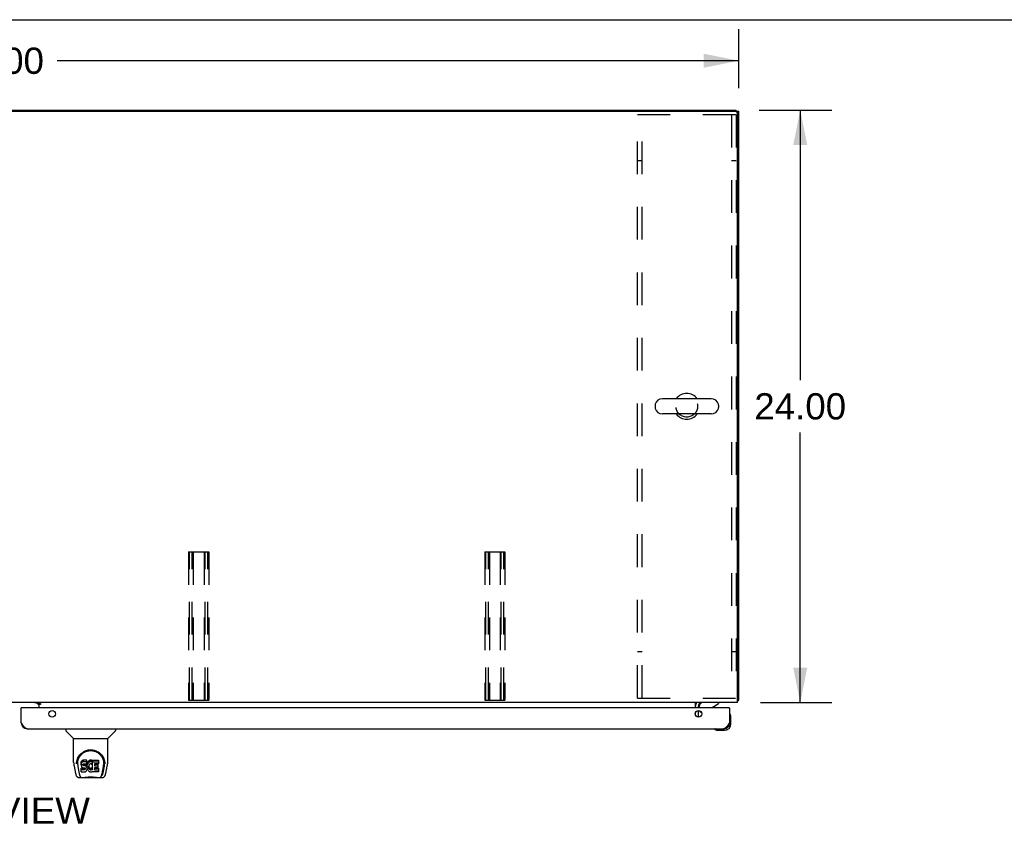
# Model space of a CAD drawing. Header units: inches. Extents: x 0 to 241, y 0 to 156.
# Tile 14 of 17: x 80 to 120, y 123 to 156. Entities that reach past the tile are written whole.
import ezdxf

# ---------------------------------------------------------------- set-up
doc = ezdxf.new("R2010")
doc.units = ezdxf.units.IN
doc.header["$LTSCALE"] = 13.26
doc.header["$MEASUREMENT"] = 0
doc.linetypes.add('HIDDEN', pattern=[0.2, 0.1, -0.1])
doc.layers.get('0').update_dxf_attribs({"linetype": 'CONTINUOUS'})
for name, color, linetype in [('02___PRT_ALL_AXES', 7, 'CONTINUOUS'), ('DEFAULT_2', 8, 'HIDDEN'), ('DIMENSIONS', 7, 'CONTINUOUS')]:
    doc.layers.add(name, color=color, linetype=linetype)
doc.styles.get("Standard").update_dxf_attribs({"font": 'arial.ttf'})
doc.dimstyles.new('DIMSTYLE_1', dxfattribs={"dimtxt": 1.063636, "dimasz": 1.418182, "dimexe": 0.09, "dimexo": 0.07, "dimgap": 0.0375, "dimtad": 0, "dimtih": 1, "dimtoh": 1, "dimzin": 4, "dimdsep": 46, "dimtxsty": 'Standard', "dimblk": '_FILLED', "dimblk1": '_FILLED', "dimblk2": '_FILLED', "dimcen": 0.09, "dimazin": 1, "dimtfac": 1, "dimtdec": 3, "dimtofl": 0, "dimtmove": 0, "dimatfit": 3, "dimldrblk": '_FILLED', "dimfxl": 1, "dimtolj": 1, "dimtzin": 4, "dimarcsym": 0})

# ---------------------------------------------------------------- blocks, each defined once
blk = doc.blocks.new('_FILLED')
at = {"color": 0, "linetype": 'ByBlock'}
blk.add_solid([(0, 0), (-1, 0.2), (-1, -0.2)], dxfattribs=at)
blk = doc.blocks.new('*D1')
at = {"layer": 'DIMENSIONS', "color": 2, "linetype": 'Continuous'}
for p, q in [((48.893, 153.106), (48.893, 155.615)), ((108.893, 153.221), (108.893, 155.615)), ((48.893, 154.338), (76.503, 154.338)), ((108.893, 154.338), (81.284, 154.338))]:
    blk.add_line(p, q, dxfattribs=at)
at = {"layer": 'DIMENSIONS', "color": 2, "linetype": 'Continuous', "xscale": 1.4181818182, "yscale": 1.4181818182, "zscale": 1.4181818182, "rotation": 180}
blk.add_blockref('_FILLED', (48.893, 154.338), dxfattribs=at)
at = {"layer": 'DIMENSIONS', "color": 2, "linetype": 'Continuous', "xscale": 1.4181818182, "yscale": 1.4181818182, "zscale": 1.4181818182}
blk.add_blockref('_FILLED', (108.893, 154.338), dxfattribs=at)
at = {"layer": 'DIMENSIONS', "color": 2, "linetype": 'Continuous', "insert": (78.893, 154.87), "char_height": 1.0636, "width": 3.7168, "attachment_point": 2, "line_spacing_factor": 0.9}
blk.add_mtext('60.00', dxfattribs=at)
blk = doc.blocks.new('*D10')
at = {"layer": 'DIMENSIONS', "color": 2, "linetype": 'Continuous'}
for p, q in [((109.72, 152.343), (112.66, 152.343)), ((111.384, 152.343), (111.384, 141.406)), ((111.384, 128.343), (111.384, 139.279)), ((109.774, 128.343), (112.66, 128.343))]:
    blk.add_line(p, q, dxfattribs=at)
at = {"layer": 'DIMENSIONS', "color": 2, "linetype": 'Continuous', "xscale": 1.4181818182, "yscale": 1.4181818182, "zscale": 1.4181818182}
for p, rotation in [((111.384, 152.343), 90), ((111.384, 128.343), 270)]:
    blk.add_blockref('_FILLED', p, dxfattribs=dict(at, rotation=rotation))
at = {"layer": 'DIMENSIONS', "color": 2, "linetype": 'Continuous', "insert": (111.384, 140.875), "char_height": 1.0636, "width": 3.7168, "attachment_point": 2, "line_spacing_factor": 0.9}
blk.add_mtext('24.00', dxfattribs=at)

msp = doc.modelspace()

# ---------------------------------------------------------------- linework, layer by layer
at = {"color": 7, "linetype": 'Continuous'}
for p, q in [((0, 156), (241.091, 156)), ((48.997, 152.343), (108.789, 152.343)), ((108.789, 152.29), (108.789, 152.343)), ((108.789, 152.291), (108.893, 152.291)), ((107.777, 140.649), (105.802, 140.649)), ((105.502, 140.386), (105.502, 140.299)), ((107.777, 140.037), (105.802, 140.037)), ((108.077, 140.386), (108.077, 140.299)), ((108.841, 128.447), (108.893, 128.447)), ((79.851, 128.139), (79.831, 128.139)), ((80.468, 128.332), (80.538, 128.262)), ((80.607, 128.308), (80.539, 128.308)), ((80.539, 128.263), (80.539, 128.308)), ((107.289, 128.139), (107.289, 128.186)), ((107.838, 128.166), (108.076, 128.304)), ((108.076, 128.343), (108.076, 128.304)), ((108.498, 128.139), (108.518, 128.139)), ((107.399, 127.912), (107.319, 127.992)), ((108.533, 127.873), (108.532, 127.88)), ((108.578, 127.744), (108.575, 127.782)), ((108.578, 127.488), (108.578, 127.744)), ((81.639, 127.285), (81.639, 127.222)), ((83.647, 127.285), (83.647, 127.222)), ((107.923, 127.271), (107.93, 127.27)), ((108.021, 127.228), (108.059, 127.225)), ((108.272, 127.285), (108.315, 127.285)), ((81.949, 126.897), (81.651, 127.194)), ((81.954, 126.891), (83.332, 126.891)), ((81.954, 125.919), (81.954, 126.891)), ((83.332, 125.92), (83.332, 126.891)), ((83.338, 126.897), (83.636, 127.194)), ((108.059, 127.225), (108.315, 127.225)), ((81.969, 125.776), (82.035, 125.471)), ((82.08, 125.95), (82.078, 125.887)), ((82.116, 125.877), (82.116, 125.854)), ((82.126, 125.756), (82.183, 125.463)), ((82.259, 125.923), (82.257, 125.899)), ((82.257, 125.832), (82.257, 125.899)), ((82.259, 125.856), (82.257, 125.832)), ((82.257, 125.832), (82.258, 125.808)), ((82.258, 125.808), (82.262, 125.785)), ((82.264, 125.946), (82.259, 125.923)), ((82.259, 125.856), (82.259, 125.923)), ((82.264, 125.879), (82.259, 125.856)), ((82.26, 125.546), (82.26, 125.688)), ((82.262, 125.785), (82.27, 125.763)), ((82.273, 125.969), (82.264, 125.946)), ((82.264, 125.879), (82.264, 125.946)), ((82.273, 125.902), (82.264, 125.879)), ((82.323, 125.693), (82.264, 125.693)), ((82.264, 125.626), (82.264, 125.693)), ((82.27, 125.763), (82.283, 125.742)), ((82.287, 125.988), (82.273, 125.969)), ((82.273, 125.902), (82.273, 125.969)), ((82.287, 125.921), (82.273, 125.902)), ((82.283, 125.742), (82.299, 125.725)), ((82.296, 125.996), (82.287, 125.988)), ((82.287, 125.921), (82.287, 125.988)), ((82.296, 125.929), (82.287, 125.921)), ((82.305, 126.003), (82.296, 125.996)), ((82.296, 125.929), (82.296, 125.996)), ((82.305, 125.936), (82.296, 125.929)), ((82.299, 125.725), (82.319, 125.712)), ((82.327, 126.012), (82.305, 126.003)), ((82.305, 125.936), (82.305, 126.003)), ((82.327, 125.946), (82.305, 125.936)), ((82.319, 125.712), (82.33, 125.708)), ((82.384, 125.693), (82.323, 125.693)), ((82.323, 125.626), (82.323, 125.693)), ((82.35, 126.02), (82.327, 126.012)), ((82.327, 125.946), (82.327, 126.012)), ((82.35, 125.953), (82.327, 125.946)), ((82.328, 125.82), (82.329, 125.836)), ((82.329, 125.813), (82.328, 125.82)), ((82.329, 125.836), (82.331, 125.851)), ((82.329, 125.813), (82.329, 125.836)), ((82.331, 125.806), (82.329, 125.813)), ((82.33, 125.708), (82.342, 125.706)), ((82.331, 125.851), (82.334, 125.857)), ((82.331, 125.806), (82.331, 125.851)), ((82.336, 125.8), (82.331, 125.806)), ((82.334, 125.857), (82.34, 125.862)), ((82.336, 125.8), (82.336, 125.859)), ((82.342, 125.795), (82.336, 125.8)), ((82.34, 125.862), (82.354, 125.867)), ((82.342, 125.862), (82.341, 125.863)), ((82.356, 125.858), (82.342, 125.862)), ((82.342, 125.795), (82.342, 125.862)), ((82.356, 125.791), (82.342, 125.795)), ((82.342, 125.706), (82.39, 125.705)), ((82.49, 126.02), (82.35, 126.02)), ((82.35, 125.953), (82.35, 126.02)), ((82.49, 125.953), (82.35, 125.953)), ((82.354, 125.867), (82.369, 125.868)), ((82.38, 125.859), (82.356, 125.858)), ((82.356, 125.791), (82.356, 125.858)), ((82.38, 125.792), (82.356, 125.791)), ((82.369, 125.868), (82.482, 125.868)), ((82.404, 125.858), (82.38, 125.859)), ((82.38, 125.792), (82.38, 125.859)), ((82.404, 125.791), (82.38, 125.792)), ((82.4, 125.695), (82.384, 125.693)), ((82.384, 125.627), (82.384, 125.693)), ((82.39, 125.705), (82.397, 125.705)), ((82.397, 125.705), (82.404, 125.702)), ((82.406, 125.698), (82.4, 125.695)), ((82.4, 125.628), (82.4, 125.695)), ((82.406, 125.631), (82.4, 125.628)), ((82.428, 125.853), (82.404, 125.858)), ((82.404, 125.791), (82.404, 125.858)), ((82.428, 125.786), (82.404, 125.791)), ((82.404, 125.702), (82.41, 125.698)), ((82.408, 125.7), (82.406, 125.698)), ((82.406, 125.631), (82.406, 125.698)), ((82.411, 125.636), (82.406, 125.631)), ((82.41, 125.698), (82.415, 125.692)), ((82.411, 125.636), (82.411, 125.696)), ((82.421, 125.648), (82.411, 125.636)), ((82.415, 125.692), (82.422, 125.678)), ((82.421, 125.648), (82.421, 125.68)), ((82.423, 125.655), (82.421, 125.648)), ((82.422, 125.678), (82.424, 125.663)), ((82.423, 125.655), (82.423, 125.668)), ((82.424, 125.663), (82.423, 125.655)), ((82.439, 125.848), (82.428, 125.853)), ((82.428, 125.786), (82.428, 125.853)), ((82.439, 125.781), (82.428, 125.786)), ((82.449, 125.841), (82.439, 125.848)), ((82.439, 125.781), (82.439, 125.848)), ((82.449, 125.774), (82.439, 125.781)), ((82.466, 125.824), (82.449, 125.841)), ((82.449, 125.774), (82.449, 125.841)), ((82.466, 125.757), (82.449, 125.774)), ((82.479, 125.804), (82.466, 125.824)), ((82.466, 125.757), (82.466, 125.824)), ((82.479, 125.737), (82.466, 125.757)), ((82.488, 125.782), (82.479, 125.804)), ((82.479, 125.737), (82.479, 125.804)), ((82.488, 125.715), (82.479, 125.737)), ((82.482, 125.868), (82.488, 125.868)), ((82.488, 125.868), (82.489, 125.874)), ((82.489, 125.778), (82.488, 125.782)), ((82.488, 125.715), (82.488, 125.782)), ((82.495, 125.692), (82.488, 125.715)), ((82.489, 125.874), (82.491, 125.886)), ((82.494, 125.856), (82.489, 125.811)), ((82.489, 125.745), (82.489, 125.811)), ((82.494, 125.789), (82.489, 125.745)), ((82.489, 125.745), (82.49, 125.722)), ((82.489, 125.621), (82.495, 125.644)), ((82.492, 125.977), (82.49, 126.02)), ((82.49, 125.953), (82.49, 126.02)), ((82.492, 125.91), (82.49, 125.953)), ((82.49, 125.722), (82.493, 125.7)), ((82.491, 125.886), (82.492, 125.91)), ((82.492, 125.91), (82.492, 125.977)), ((82.493, 125.7), (82.498, 125.678)), ((82.498, 125.878), (82.494, 125.856)), ((82.494, 125.789), (82.494, 125.856)), ((82.498, 125.811), (82.494, 125.789)), ((82.497, 125.668), (82.495, 125.692)), ((82.495, 125.644), (82.497, 125.668)), ((82.497, 125.668), (82.497, 125.683)), ((82.504, 125.899), (82.498, 125.878)), ((82.498, 125.811), (82.498, 125.878)), ((82.504, 125.832), (82.498, 125.811)), ((82.498, 125.678), (82.505, 125.657)), ((82.513, 125.92), (82.504, 125.899)), ((82.504, 125.832), (82.504, 125.899)), ((82.513, 125.853), (82.504, 125.832)), ((82.505, 125.657), (82.526, 125.618)), ((82.524, 125.939), (82.513, 125.92)), ((82.513, 125.853), (82.513, 125.92)), ((82.524, 125.872), (82.513, 125.853)), ((82.536, 125.957), (82.524, 125.939)), ((82.524, 125.872), (82.524, 125.939)), ((82.536, 125.891), (82.524, 125.872)), ((82.551, 125.974), (82.536, 125.957)), ((82.536, 125.891), (82.536, 125.957)), ((82.551, 125.907), (82.536, 125.891)), ((82.568, 125.989), (82.551, 125.974)), ((82.551, 125.907), (82.551, 125.974)), ((82.568, 125.923), (82.551, 125.907)), ((82.56, 125.76), (82.559, 125.733)), ((82.559, 125.733), (82.56, 125.72)), ((82.563, 125.787), (82.56, 125.76)), ((82.56, 125.72), (82.56, 125.76)), ((82.56, 125.72), (82.563, 125.707)), ((82.562, 125.78), (82.563, 125.774)), ((82.567, 125.8), (82.563, 125.787)), ((82.563, 125.774), (82.573, 125.749)), ((82.563, 125.707), (82.563, 125.774)), ((82.563, 125.707), (82.573, 125.682)), ((82.572, 125.812), (82.567, 125.8)), ((82.586, 126.002), (82.568, 125.989)), ((82.568, 125.923), (82.568, 125.989)), ((82.586, 125.936), (82.568, 125.923)), ((82.587, 125.835), (82.572, 125.812)), ((82.573, 125.749), (82.587, 125.726)), ((82.573, 125.682), (82.573, 125.749)), ((82.573, 125.682), (82.587, 125.659)), ((82.606, 126.011), (82.586, 126.002)), ((82.586, 125.936), (82.586, 126.002)), ((82.606, 125.944), (82.586, 125.936)), ((82.595, 125.845), (82.587, 125.835)), ((82.587, 125.726), (82.595, 125.716)), ((82.587, 125.659), (82.587, 125.726)), ((82.587, 125.659), (82.595, 125.649)), ((82.605, 125.853), (82.595, 125.845)), ((82.595, 125.716), (82.606, 125.707)), ((82.595, 125.649), (82.595, 125.716)), ((82.595, 125.649), (82.606, 125.64)), ((82.63, 125.863), (82.605, 125.853)), ((82.628, 126.016), (82.606, 126.011)), ((82.606, 125.944), (82.606, 126.011)), ((82.628, 125.949), (82.606, 125.944)), ((82.606, 125.707), (82.617, 125.7)), ((82.606, 125.64), (82.606, 125.707)), ((82.606, 125.64), (82.617, 125.633)), ((82.617, 125.7), (82.629, 125.695)), ((82.617, 125.633), (82.617, 125.7)), ((82.617, 125.633), (82.629, 125.628)), ((82.65, 126.018), (82.628, 126.016)), ((82.628, 125.949), (82.628, 126.016)), ((82.65, 125.952), (82.628, 125.949)), ((82.629, 125.695), (82.642, 125.693)), ((82.629, 125.628), (82.629, 125.695)), ((82.643, 125.866), (82.63, 125.863)), ((82.642, 125.693), (82.656, 125.692)), ((82.642, 125.626), (82.642, 125.693)), ((82.657, 125.866), (82.643, 125.866)), ((82.65, 126.018), (82.673, 126.018)), ((82.65, 125.952), (82.65, 126.018)), ((82.673, 125.951), (82.65, 125.952)), ((82.656, 125.692), (82.669, 125.694)), ((82.656, 125.625), (82.656, 125.692)), ((82.67, 125.863), (82.657, 125.866)), ((82.669, 125.694), (82.682, 125.698)), ((82.669, 125.627), (82.669, 125.694)), ((82.669, 125.627), (82.682, 125.631)), ((82.682, 125.858), (82.67, 125.863)), ((82.684, 126.016), (82.673, 126.018)), ((82.673, 125.951), (82.673, 126.018)), ((82.684, 125.949), (82.673, 125.951)), ((82.682, 125.698), (82.694, 125.704)), ((82.682, 125.631), (82.682, 125.698)), ((82.682, 125.631), (82.694, 125.637)), ((82.694, 126.013), (82.684, 126.016)), ((82.684, 125.949), (82.684, 126.016)), ((82.694, 125.946), (82.684, 125.949)), ((82.714, 125.929), (82.688, 125.861)), ((82.713, 126.001), (82.694, 126.013)), ((82.694, 125.946), (82.694, 126.013)), ((82.713, 125.934), (82.694, 125.946)), ((82.694, 125.704), (82.705, 125.711)), ((82.694, 125.637), (82.694, 125.704)), ((82.694, 125.637), (82.705, 125.644)), ((82.705, 125.711), (82.705, 125.644)), ((82.711, 125.71), (82.723, 125.693)), ((82.711, 125.643), (82.723, 125.626)), ((82.713, 126.001), (82.713, 125.934)), ((82.715, 125.997), (82.715, 125.93)), ((82.723, 126.018), (82.96, 126.018)), ((82.723, 125.626), (82.723, 126.018)), ((82.723, 125.951), (82.96, 125.951)), ((82.793, 125.863), (82.793, 125.796)), ((82.794, 125.705), (82.794, 125.627)), ((82.96, 125.868), (82.798, 125.868)), ((82.798, 125.858), (82.929, 125.858)), ((82.798, 125.791), (82.929, 125.791)), ((82.929, 125.709), (82.799, 125.709)), ((82.799, 125.689), (82.961, 125.689)), ((82.933, 125.854), (82.933, 125.714)), ((82.964, 126.013), (82.964, 125.872)), ((82.965, 125.685), (82.965, 125.546)), ((83.104, 125.463), (83.16, 125.753)), ((83.145, 125.499), (83.198, 125.769)), ((83.161, 125.753), (83.161, 125.757)), ((83.207, 125.95), (83.208, 125.887)), ((83.214, 125.864), (83.214, 125.865)), ((83.252, 125.471), (83.317, 125.776)), ((82.158, 125.316), (82.36, 125.316)), ((82.2, 125.395), (82.193, 125.395)), ((82.199, 125.399), (82.202, 125.389)), ((82.203, 125.389), (82.202, 125.389)), ((82.245, 125.316), (82.239, 125.316)), ((82.245, 125.316), (82.244, 125.316)), ((82.323, 125.626), (82.264, 125.626)), ((82.265, 125.542), (82.409, 125.542)), ((82.384, 125.627), (82.323, 125.626)), ((82.937, 125.304), (82.35, 125.304)), ((82.4, 125.628), (82.384, 125.627)), ((82.409, 125.542), (82.421, 125.543)), ((82.421, 125.543), (82.432, 125.547)), ((82.432, 125.547), (82.452, 125.561)), ((82.452, 125.561), (82.469, 125.578)), ((82.469, 125.578), (82.475, 125.588)), ((82.475, 125.588), (82.481, 125.599)), ((82.481, 125.599), (82.489, 125.621)), ((82.526, 125.618), (82.539, 125.6)), ((82.539, 125.6), (82.554, 125.583)), ((82.554, 125.583), (82.57, 125.568)), ((82.57, 125.568), (82.588, 125.554)), ((82.588, 125.554), (82.598, 125.549)), ((82.598, 125.549), (82.608, 125.545)), ((82.608, 125.545), (82.63, 125.54)), ((82.629, 125.628), (82.642, 125.626)), ((82.63, 125.54), (82.652, 125.537)), ((82.642, 125.626), (82.656, 125.625)), ((82.652, 125.537), (82.674, 125.54)), ((82.656, 125.625), (82.669, 125.627)), ((82.674, 125.54), (82.695, 125.547)), ((82.695, 125.547), (82.714, 125.559)), ((82.725, 125.559), (82.714, 125.559)), ((82.714, 125.559), (82.714, 125.559)), ((82.725, 125.546), (82.725, 125.559)), ((82.961, 125.542), (82.729, 125.542)), ((82.799, 125.623), (82.961, 125.623)), ((82.927, 125.316), (83.128, 125.316)), ((83.043, 125.316), (83.042, 125.316)), ((83.084, 125.389), (83.088, 125.399)), ((83.084, 125.389), (83.084, 125.389)), ((83.093, 125.395), (83.086, 125.395))]:
    msp.add_line(p, q, dxfattribs=at)
at = {"color": 3, "linetype": 'Continuous'}
for p, q in [((49.008, 152.291), (108.779, 152.291)), ((108.841, 128.343), (108.841, 152.228)), ((108.893, 128.447), (108.893, 152.291)), ((108.841, 128.343), (48.945, 128.343)), ((79.831, 127.531), (79.831, 128.139)), ((108.498, 128.139), (79.851, 128.139)), ((80.539, 128.332), (80.368, 128.332)), ((80.539, 128.313), (80.539, 128.343)), ((80.539, 128.313), (80.607, 128.313)), ((80.607, 128.263), (80.539, 128.263)), ((80.539, 128.263), (80.539, 128.139)), ((80.607, 128.313), (80.607, 128.263)), ((107.143, 128.139), (107.143, 128.343)), ((107.247, 128.2), (107.247, 128.139)), ((108.518, 128.139), (108.518, 127.531)), ((107.143, 127.843), (107.143, 127.934)), ((107.247, 128.02), (107.247, 127.757)), ((80.077, 127.285), (108.272, 127.285))]:
    msp.add_line(p, q, dxfattribs=at)
for points in [[(108.841, 128.427), (108.841, 128.427), (108.846, 128.428), (108.85, 128.429), (108.854, 128.43), (108.858, 128.431), (108.862, 128.432), (108.866, 128.433), (108.869, 128.433), (108.873, 128.434), (108.876, 128.435), (108.879, 128.435), (108.882, 128.436), (108.884, 128.437), (108.886, 128.438), (108.888, 128.439), (108.89, 128.44), (108.891, 128.441), (108.892, 128.443), (108.893, 128.444), (108.893, 128.445), (108.893, 128.447)], [(80.077, 127.285), (80.067, 127.285), (80.057, 127.287), (80.047, 127.289), (80.036, 127.293), (80.026, 127.298), (80.016, 127.304), (80.005, 127.31), (79.995, 127.318), (79.985, 127.326), (79.975, 127.336), (79.964, 127.346), (79.954, 127.357), (79.944, 127.369), (79.934, 127.381), (79.923, 127.394), (79.913, 127.408), (79.903, 127.422), (79.892, 127.437), (79.882, 127.452), (79.872, 127.467), (79.862, 127.483), (79.851, 127.499), (79.841, 127.515), (79.831, 127.531)], [(108.518, 127.531), (108.508, 127.515), (108.498, 127.499), (108.488, 127.483), (108.477, 127.467), (108.467, 127.452), (108.457, 127.437), (108.446, 127.422), (108.436, 127.408), (108.426, 127.394), (108.416, 127.381), (108.405, 127.369), (108.395, 127.357), (108.385, 127.346), (108.375, 127.336), (108.364, 127.326), (108.354, 127.318), (108.344, 127.31), (108.333, 127.304), (108.323, 127.298), (108.313, 127.293), (108.303, 127.289), (108.292, 127.287), (108.282, 127.285), (108.272, 127.285)]]:
    msp.add_lwpolyline(points, dxfattribs=at)
at = {"color": 7, "linetype": 'Continuous'}
for points in [[(82.073, 125.877), (82.075, 125.92), (82.083, 125.972), (82.094, 126.021), (82.11, 126.067), (82.128, 126.11), (82.15, 126.151), (82.174, 126.189), (82.201, 126.225), (82.231, 126.259), (82.263, 126.289), (82.297, 126.318), (82.334, 126.344), (82.373, 126.367), (82.414, 126.387), (82.457, 126.404), (82.501, 126.417), (82.547, 126.427), (82.594, 126.433), (82.641, 126.435), (82.689, 126.433), (82.736, 126.427), (82.782, 126.418), (82.826, 126.405), (82.869, 126.388), (82.91, 126.369), (82.95, 126.346), (82.986, 126.32), (83.021, 126.292), (83.053, 126.261), (83.083, 126.228), (83.11, 126.193), (83.135, 126.154), (83.157, 126.114), (83.175, 126.071), (83.191, 126.025), (83.203, 125.977), (83.211, 125.925), (83.214, 125.877)], [(82.116, 125.877), (82.117, 125.897), (82.118, 125.922), (82.121, 125.946), (82.125, 125.97), (82.129, 125.993), (82.135, 126.016), (82.142, 126.039), (82.149, 126.061), (82.158, 126.083), (82.167, 126.104), (82.178, 126.124), (82.189, 126.144), (82.2, 126.162), (82.212, 126.18), (82.225, 126.198), (82.238, 126.214), (82.252, 126.23), (82.266, 126.245), (82.28, 126.259), (82.295, 126.273), (82.31, 126.285), (82.325, 126.297), (82.341, 126.309), (82.356, 126.319), (82.372, 126.329), (82.388, 126.338), (82.404, 126.347)], [(82.404, 126.347), (82.42, 126.354), (82.435, 126.362), (82.451, 126.368), (82.467, 126.374), (82.483, 126.379), (82.499, 126.384), (82.515, 126.388), (82.531, 126.392), (82.547, 126.395), (82.563, 126.398), (82.579, 126.4), (82.595, 126.402), (82.611, 126.403), (82.627, 126.404), (82.643, 126.404), (82.659, 126.404), (82.674, 126.403), (82.69, 126.402), (82.706, 126.4), (82.722, 126.398), (82.738, 126.396), (82.754, 126.392), (82.77, 126.389), (82.786, 126.385), (82.802, 126.38), (82.818, 126.374), (82.834, 126.368), (82.85, 126.362), (82.866, 126.355)], [(82.866, 126.355), (82.882, 126.347), (82.898, 126.339), (82.914, 126.329), (82.93, 126.32), (82.945, 126.309), (82.961, 126.298), (82.976, 126.286), (82.991, 126.273), (83.006, 126.26), (83.02, 126.246), (83.034, 126.231), (83.048, 126.215), (83.061, 126.198), (83.074, 126.181), (83.086, 126.163), (83.098, 126.144), (83.109, 126.124), (83.119, 126.104), (83.128, 126.083), (83.137, 126.061), (83.145, 126.039), (83.152, 126.017), (83.157, 125.993), (83.162, 125.97), (83.166, 125.946), (83.168, 125.922), (83.17, 125.898), (83.17, 125.877)], [(81.954, 125.919), (81.955, 125.892), (81.958, 125.85), (81.963, 125.808), (81.969, 125.776)], [(82.072, 125.864), (82.072, 125.869), (82.073, 125.877)], [(82.116, 125.854), (82.117, 125.838), (82.118, 125.81), (82.121, 125.781), (82.126, 125.756)], [(82.264, 125.693), (82.264, 125.693), (82.263, 125.692), (82.263, 125.692), (82.262, 125.692), (82.262, 125.692), (82.262, 125.692), (82.261, 125.691), (82.261, 125.691), (82.261, 125.691), (82.26, 125.69), (82.26, 125.69), (82.26, 125.689), (82.26, 125.689), (82.26, 125.688)], [(83.161, 125.757), (83.162, 125.76), (83.162, 125.763), (83.163, 125.766), (83.163, 125.769), (83.164, 125.772), (83.164, 125.776), (83.165, 125.779), (83.165, 125.782), (83.166, 125.786), (83.166, 125.79), (83.167, 125.793), (83.167, 125.797), (83.168, 125.801), (83.168, 125.805), (83.168, 125.81), (83.169, 125.814), (83.169, 125.818), (83.169, 125.823), (83.17, 125.827), (83.17, 125.832), (83.17, 125.837), (83.17, 125.842), (83.17, 125.847), (83.17, 125.852), (83.17, 125.877)], [(83.214, 125.877), (83.214, 125.87), (83.214, 125.865)], [(83.317, 125.776), (83.323, 125.807), (83.329, 125.85), (83.332, 125.892), (83.332, 125.92)], [(82.035, 125.471), (82.038, 125.456), (82.043, 125.435), (82.049, 125.416), (82.056, 125.4), (82.062, 125.385), (82.07, 125.372), (82.078, 125.36), (82.087, 125.348), (82.098, 125.338), (82.111, 125.33), (82.124, 125.323), (82.139, 125.318), (82.155, 125.316), (82.158, 125.316)], [(82.183, 125.463), (82.185, 125.452), (82.188, 125.438), (82.192, 125.425), (82.195, 125.412), (82.199, 125.399)], [(82.203, 125.389), (82.208, 125.376), (82.214, 125.364), (82.22, 125.353), (82.227, 125.344), (82.235, 125.336), (82.243, 125.329), (82.252, 125.323), (82.261, 125.319), (82.271, 125.317), (82.279, 125.316)], [(82.264, 125.626), (82.264, 125.626), (82.263, 125.626), (82.263, 125.626), (82.262, 125.625), (82.262, 125.625), (82.262, 125.625), (82.261, 125.625), (82.261, 125.624), (82.261, 125.624), (82.26, 125.623), (82.26, 125.623), (82.26, 125.622), (82.26, 125.622), (82.26, 125.621)], [(82.36, 125.316), (82.38, 125.317), (82.402, 125.318), (82.426, 125.321), (82.45, 125.323), (82.476, 125.326), (82.503, 125.329), (82.53, 125.332), (82.559, 125.334), (82.588, 125.336), (82.617, 125.337), (82.646, 125.337), (82.675, 125.337), (82.704, 125.335), (82.733, 125.334), (82.761, 125.331), (82.788, 125.329), (82.814, 125.326), (82.839, 125.323), (82.863, 125.32), (82.885, 125.318), (82.907, 125.317), (82.927, 125.316)], [(82.36, 125.316), (82.382, 125.317), (82.409, 125.318), (82.436, 125.321), (82.464, 125.324), (82.493, 125.327), (82.522, 125.329), (82.552, 125.332), (82.582, 125.334), (82.612, 125.335), (82.643, 125.335), (82.673, 125.335), (82.704, 125.334), (82.734, 125.332), (82.764, 125.33), (82.793, 125.327), (82.85, 125.321)], [(82.85, 125.321), (82.878, 125.319), (82.904, 125.317), (82.927, 125.316)], [(83.008, 125.316), (83.015, 125.317), (83.025, 125.319), (83.035, 125.323), (83.044, 125.329), (83.052, 125.336), (83.059, 125.344), (83.066, 125.353), (83.073, 125.364), (83.079, 125.376), (83.084, 125.389)], [(83.088, 125.399), (83.092, 125.412), (83.095, 125.425), (83.098, 125.438), (83.101, 125.452), (83.104, 125.463)], [(83.128, 125.316), (83.143, 125.317), (83.156, 125.321), (83.169, 125.326), (83.18, 125.332), (83.191, 125.34), (83.2, 125.349), (83.208, 125.359), (83.216, 125.37), (83.222, 125.381), (83.229, 125.394), (83.234, 125.408), (83.24, 125.423), (83.245, 125.44), (83.249, 125.459), (83.252, 125.471)]]:
    msp.add_lwpolyline(points, dxfattribs=at)
at = {"color": 3, "linetype": 'Continuous'}
for centre in [(81.081, 127.889), (107.268, 127.889)]:
    msp.add_circle(centre, 0.133, dxfattribs=at)
for centre, radius, start, end in [((108.779, 152.228), 0.0625, 0, 90), ((79.851, 128.119), 0.02, 90, 180), ((80.489, 128.293), 0.05, 5.2941, 51.2791), ((107.39, 128.2), 0.142, 90, 180), ((108.498, 128.119), 0.02, 0, 90), ((80.077, 127.531), 0.246, 180, 270), ((108.272, 127.531), 0.246, 270, 360)]:
    msp.add_arc(centre, radius, start, end, dxfattribs=at)
at = {"color": 7, "linetype": 'Continuous'}
for centre, radius, start, end in [((106.789, 140.343), 0.523, 35.8102, 144.1898), ((105.646, 140.386), 0.144, 164.3697, 180), ((105.802, 140.343), 0.306, 90, 164.3697), ((107.777, 140.343), 0.306, 15.6303, 90), ((107.933, 140.386), 0.144, 0, 15.6303), ((105.646, 140.299), 0.144, 180, 195.6303), ((105.802, 140.343), 0.306, 195.6303, 270), ((106.789, 140.343), 0.523, 215.8091, 324.1909), ((107.777, 140.343), 0.306, 270, 344.3697), ((107.933, 140.299), 0.144, 344.3697, 360), ((107.39, 128.2), 0.246, 144.6688, 180), ((107.446, 128.186), 0.157, 90, 180), ((107.888, 128.079), 0.1, 120.092, 143.4532), ((107.389, 128.063), 0.1, 207.0268, 225), ((108.533, 127.865), 0.015, 96.3796, 180), ((108.53, 127.865), 0.015, 30.8899, 83.6204), ((108.328, 127.744), 0.25, 0, 30.8899), ((107.938, 127.27), 0.015, 90, 173.6204), ((107.938, 127.273), 0.015, 186.3796, 239.1101), ((108.059, 127.475), 0.25, 239.1101, 270), ((108.315, 127.488), 0.263, 270, 360), ((108.315, 127.488), 0.203, 270, 360), ((81.679, 127.222), 0.0394, 180, 225), ((81.963, 126.911), 0.0197, 225, 270), ((83.324, 126.911), 0.0197, 270, 315), ((83.608, 127.222), 0.0394, 315, 360), ((82.35, 125.324), 0.0197, 203.607, 270), ((82.937, 125.324), 0.0197, 270, 336.393)]:
    msp.add_arc(centre, radius, start, end, dxfattribs=at)
for centre, major_axis, ratio, start_param, end_param in [((82.643, 125.877), (0, 0.565), 0.999848, 1.129542, 1.553352), ((82.643, 125.877), (0, 0.565), 0.999848, 4.519536, 5.157611), ((82.684, 125.862), (0, 0.00448), 1, -3.557718, -1.937287), ((82.708, 125.708), (0.00448, 0), 1, 1.570796, 2.222579), ((82.708, 125.641), (0.00448, 0), 1, 0.594971, 2.222579), ((82.708, 125.708), (0, 0.00448), 1, -0.975826, 0), ((82.71, 125.997), (0.00448, 0), 1, 0.003891, 0.905353), ((82.71, 125.93), (0, 0.00448), 1, 4.345898, 5.617742), ((82.798, 125.863), (0, 0.00448), 1, 0, 1.570796), ((82.798, 125.863), (0, 0.00448), 1, -4.712389, -3.141593), ((82.798, 125.796), (0, 0.00448), 1, -4.712389, -3.141593), ((82.799, 125.705), (0, 0.00448), 1, 0, 1.570796), ((82.799, 125.694), (0, 0.00448), 1, -4.712389, -3.141593), ((82.929, 125.854), (0.00448, 0), 1, 0, 1.570796), ((82.929, 125.787), (0.00448, 0), 1, 0, 1.570796), ((82.929, 125.714), (0.00448, 0), 1, -1.570796, 0), ((82.96, 126.013), (0, 0.00448), 1, -1.570796, 0), ((82.96, 125.946), (0, 0.00448), 1, -1.570796, 0), ((82.96, 125.872), (0, 0.00448), 1, -3.141593, -1.570796), ((82.961, 125.685), (0.00448, 0), 1, 0, 1.570796), ((82.265, 125.546), (0.00483, 0), 1, 3.141593, 4.712389), ((82.729, 125.546), (0.00448, 0), 1, -3.141593, -1.570796), ((82.799, 125.627), (0, 0.00448), 1, -4.712389, -3.141593), ((82.961, 125.618), (0.00448, 0), 1, 0, 1.570796), ((82.961, 125.546), (0.00448, 0), 1, -1.570796, 0), ((83.087, 125.749), (-0.007, 0.354), 0.213027, -3.145575, -2.360177)]:
    msp.add_ellipse(centre, major_axis=major_axis, ratio=ratio, start_param=start_param, end_param=end_param, dxfattribs=at)
at = {"layer": '02___PRT_ALL_AXES', "color": 3, "linetype": 'Continuous'}
msp.add_line((80.368, 128.332), (80.368, 128.343), dxfattribs=at)
at = {"layer": '02___PRT_ALL_AXES', "color": 8, "linetype": 'HIDDEN'}
msp.add_circle((106.789, 140.343), 0.438, dxfattribs=at)
at = {"layer": '02___PRT_ALL_AXES', "color": 7, "linetype": 'Continuous'}
for start, end in [(350.8498, 351.1102), (355.1015, 355.7578)]:
    msp.add_arc((108.315, 127.488), 0.263, start, end, dxfattribs=at)
at = {"layer": 'DEFAULT_2', "color": 8, "linetype": 'HIDDEN'}
for p, q in [((104.789, 152.155), (108.789, 152.155)), ((104.789, 128.53), (104.789, 152.155)), ((104.976, 128.53), (104.976, 152.155)), ((108.602, 152.155), (108.602, 128.53)), ((108.789, 152.155), (108.789, 128.53)), ((104.976, 150.28), (104.789, 150.28)), ((108.789, 150.28), (108.602, 150.28)), ((86.612, 134.447), (87.425, 134.447)), ((86.612, 134.447), (86.612, 128.447)), ((86.652, 128.447), (86.652, 134.447)), ((86.76, 128.447), (86.76, 134.447)), ((86.8, 134.447), (86.8, 128.447)), ((87.237, 134.447), (87.237, 128.447)), ((87.277, 128.447), (87.277, 134.447)), ((87.385, 128.447), (87.385, 134.447)), ((87.425, 134.447), (87.425, 128.447)), ((98.612, 134.447), (99.425, 134.447)), ((98.612, 134.447), (98.612, 128.447)), ((98.652, 128.447), (98.652, 134.447)), ((98.76, 128.447), (98.76, 134.447)), ((98.8, 134.447), (98.8, 128.447)), ((99.237, 134.447), (99.237, 128.447)), ((99.277, 128.447), (99.277, 134.447)), ((99.385, 128.447), (99.385, 134.447)), ((99.425, 134.447), (99.425, 128.447)), ((104.976, 130.405), (104.789, 130.405)), ((108.789, 130.405), (108.602, 130.405)), ((86.612, 128.447), (87.425, 128.447)), ((98.612, 128.447), (99.425, 128.447)), ((104.789, 128.53), (108.789, 128.53))]:
    msp.add_line(p, q, dxfattribs=at)

# ---------------------------------------------------------------- texts
at = {"layer": 'DIMENSIONS', "color": 2, "linetype": 'Continuous', "insert": (78.978, 124.5), "char_height": 1.0636, "width": 7.24775, "attachment_point": 2, "line_spacing_factor": 0.9}
msp.add_mtext('TOP VIEW', dxfattribs=at)

# ---------------------------------------------------------------- dimensions: what is measured, and where the dimension line sits
at = {"layer": 'DIMENSIONS', "color": 2, "linetype": 'Continuous'}
dim = msp.add_linear_dim(base=(108.893, 154.338), p1=(48.893, 155.685), p2=(108.893, 155.685), dimstyle='DIMSTYLE_1', dxfattribs=at)
dim.commit()
dim.dimension.update_dxf_attribs({"geometry": '*D1', "text_midpoint": (78.885, 154.332), "dimtype": 160})
dim = msp.add_linear_dim(base=(111.384, 152.343), p1=(109.704, 128.343), p2=(109.65, 152.343), angle=90, dimstyle='DIMSTYLE_1', dxfattribs=at)
dim.commit()
dim.dimension.update_dxf_attribs({"geometry": '*D10', "text_midpoint": (111.37, 140.337), "dimtype": 160})

doc.saveas('drawing.dxf')
